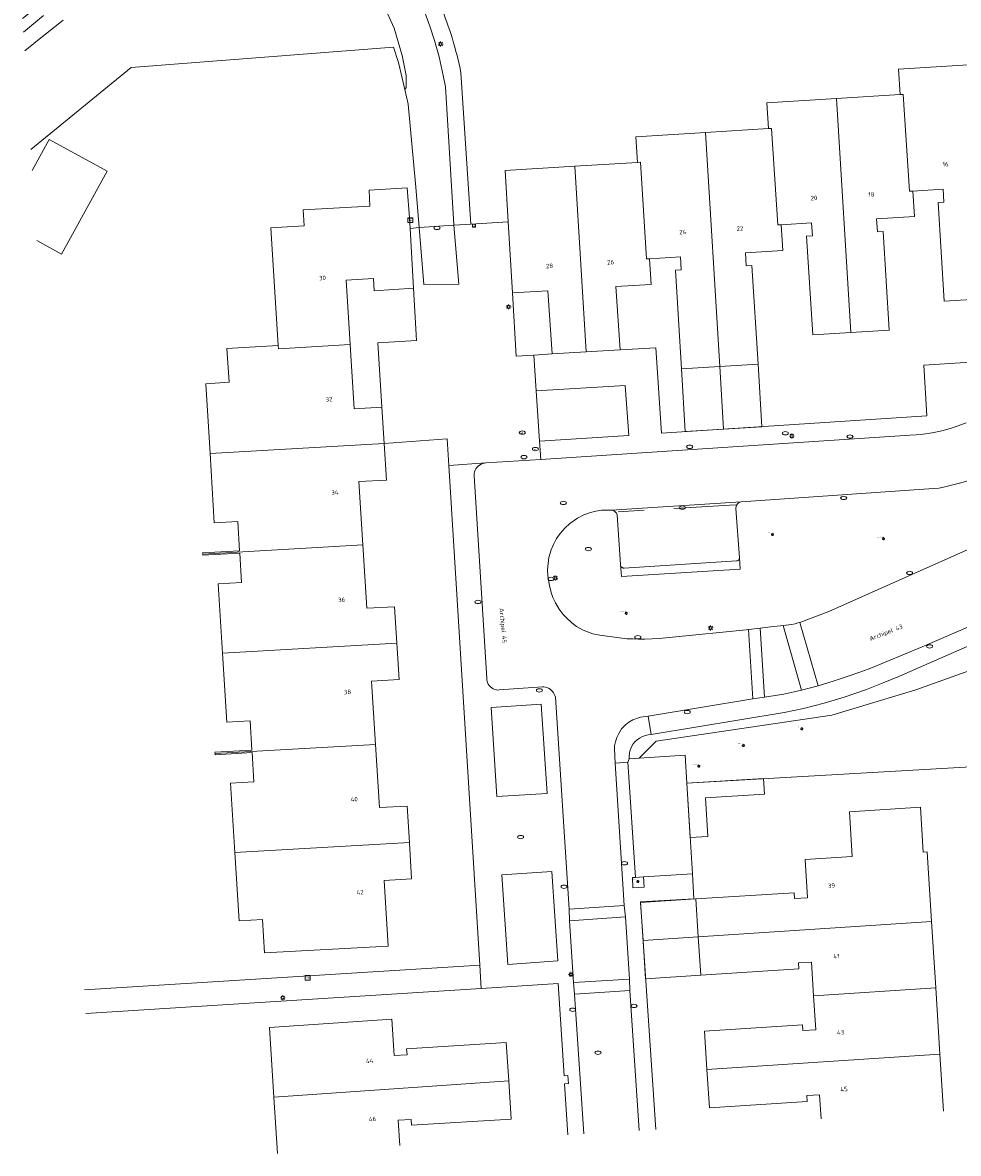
# Model space of a CAD drawing. Header units: metres. Extents: x 162098 to 162858, y 502351 to 503184.
# Tile 1 of 94: x 162142 to 162217, y 502351 to 502443. Entities that reach past the tile are written whole.
import ezdxf
from ezdxf.enums import TextEntityAlignment as Align

# ---------------------------------------------------------------- set-up
doc = ezdxf.new("R2010")
doc.units = ezdxf.units.M
doc.linetypes.add('RI-HWA-SO', pattern=[7.4, 5, -2.4])
for name, color, linetype, lineweight, true_color in [('B-PV-GR-BEPLANTING_CULTUUR_BOSPLANTSOEN-GV', 7, 'Continuous', 13, 0x99cc00), ('B-PV-GR-BEPLANTING_CULTUUR_HEESTERS-GV', 7, 'Continuous', 13, 0x99cc00), ('B-PV-GR-BOOM-S', 7, 'Continuous', 13, 0x4c9900), ('B-PV-RI-HWA_GOOT_MOLGOOT-G', 150, 'RI-HWA-SO', 18, 0x007fff)]:
    doc.layers.add(name, color=color, linetype=linetype, lineweight=lineweight, true_color=true_color)
for name, color, linetype, lineweight in [('B-PV-IE-MEUBILAIR-S', 252, 'Continuous', 13), ('B-PV-IE-MEUBILAIR_WEGMEUBILAIR-GV', 252, 'Continuous', 13), ('B-PV-OG-BEBOUWING-GV', 7, 'Continuous', 18), ('B-PV-OG-BEBOUWING-T18', 7, 'Continuous', 18), ('B-PV-OG-BEBOUWING_LUIFEL-GV', 7, 'Continuous', 18), ('B-PV-OG-BEBOUWING_OVERBOUWING-GV', 7, 'Continuous', 18), ('B-PV-OG-TERREIN_BEGROEID-GV', 7, 'Continuous', 13), ('B-PV-OG-TERREIN_ERF-GV', 252, 'Continuous', 13), ('B-PV-OG-TOPOGRAFIE-T18', 7, 'Continuous', 18), ('B-PV-VH-GESLOTENVERHARDING_ASFALT-GV', 252, 'Continuous', 13), ('B-PV-VH-OPENVERHARDING_BETONSTRAATSTEEN-GV', 252, 'Continuous', 13), ('B-PV-VH-OPENVERHARDING_TEGEL-GV', 252, 'Continuous', 13)]:
    doc.layers.add(name, color=color, linetype=linetype, lineweight=lineweight)
doc.styles.add('NLCS-ISO', font='NLCS-ISO.ttf')
doc.styles.add('NLCS-ISO-M200-T18', font='NLCS-ISO.ttf', dxfattribs={"height": 1.8})

# ---------------------------------------------------------------- blocks, each defined once
blk = doc.blocks.new('SIE-MEUBILAIR_BORD_VERKEER-SO')
blk.add_lwpolyline([(-0.5625, -0.5625), (0.5625, -0.5625), (0.5625, 0.5625), (-0.5625, 0.5625)], close=True)
at = {"style": 'NLCS-ISO'}
blk.add_text('vb', height=0.75, dxfattribs=at).set_placement((0, 0), align=Align.MIDDLE_CENTER)
blk = doc.blocks.new('SIE-MEUBILAIR_KAST_TELECOM-SO')
for points in [[(-1, 1), (1, 1), (1, 0.84), (-1, 0.84)], [(-1, 0.76), (1, 0.76), (1, -1), (-1, -1)]]:
    blk.add_lwpolyline(points, close=True)
at = {"style": 'NLCS-ISO'}
blk.add_text('tele', height=0.75, dxfattribs=at).set_placement((0, 0), align=Align.MIDDLE_CENTER)
blk = doc.blocks.new('SIE-MEUBILAIR_PAAL_LICHTMAST-SO')
for points in [[(-0.62, 0), (-1, 0)], [(-0.71, 0.71), (-0.44, 0.44)], [(0, 1), (0, 0.62)], [(0.44, 0.44), (0.71, 0.71)], [(1, 0), (0.62, 0)], [(-0.71, -0.71), (-0.44, -0.44)], [(0, -0.62), (0, -1)], [(0.44, -0.44), (0.71, -0.71)]]:
    blk.add_lwpolyline(points)
blk.add_circle((0, 0), 0.5)
blk = doc.blocks.new('SIE-MEUBILAIR_PUT_KOLK-SO')
blk.add_ellipse((0, 0), major_axis=(1.25, 0), ratio=0.54)
blk = doc.blocks.new('SIE-MEUBILAIR_PUT_RIOOLPUT-SO')
blk.add_ellipse((0, 0), major_axis=(1.25, 0), ratio=0.54)
blk = doc.blocks.new('SIE-MEUBILAIR_PUT_WATERLEIDINGPUT-SO')
blk.add_ellipse((0, 0), major_axis=(1.25, 0), ratio=0.54)
at = {"style": 'NLCS-ISO'}
blk.add_text('wl', height=0.75, dxfattribs=at).set_placement((-0.14, 0), align=Align.MIDDLE_CENTER)
blk = doc.blocks.new('SIE-MEUBILAIR_PUT_BRANDKRAAN-SO')
blk.add_ellipse((0, 0), major_axis=(1.25, 0), ratio=0.54)
blk = doc.blocks.new('SGR-BOOM_GBKN-SO')
for centre, start, end in [((-0.25, -0.1), 67.1244, 157.1244), ((-0.1, 0.25), 157.1244, 247.1244), ((-0.1, 0.25), 337.1244, 157.1244), ((0.25, 0.1), 247.1244, 337.1244), ((-0.25, -0.1), 157.1244, 337.1244), ((0.1, -0.25), 157.1244, 337.1244), ((0.1, -0.25), 337.1244, 67.1244)]:
    blk.add_arc(centre, 0.188, start, end)
at = {"extrusion": (0, 0, -1)}
blk.add_arc((-0.25, 0.1), 0.188, 22.8756, 202.8756, dxfattribs=at)
at = {"style": 'NLCS-ISO'}
blk.add_attdef('SOORT', text='', height=0.35, dxfattribs=at).set_placement((0, 0.75), align=Align.MIDDLE_RIGHT)

msp = doc.modelspace()

# ---------------------------------------------------------------- linework, layer by layer
at = {"layer": 'B-PV-GR-BEPLANTING_CULTUUR_BOSPLANTSOEN-GV'}
for points in [[(162142.276, 502432.246), (162150.39, 502438.875), (162171.677, 502440.536), (162172.073, 502439.304), (162172.58, 502437.091), (162172.711, 502437.255), (162172.709, 502438.24), (162172.379, 502439.858), (162171.718, 502442.07), (162170.88, 502443.927), (162165.528, 502454.911), (162164.149, 502454.341), (162161.355, 502455.144), (162157.623, 502454.077), (162154.344, 502452.589), (162150.868, 502450.334), (162144.296, 502445.035), (162141.601, 502442.862)], [(162143.3, 502443.102), (162141.672, 502441.75)], [(162141.672, 502441.75), (162143.3, 502443.102)], [(162141.768, 502440.242), (162142.801, 502441.082), (162144.881, 502442.734)], [(162144.881, 502442.734), (162142.801, 502441.082), (162141.768, 502440.242)]]:
    msp.add_lwpolyline(points, dxfattribs=at)
at = {"layer": 'B-PV-GR-BEPLANTING_CULTUUR_HEESTERS-GV'}
msp.add_lwpolyline([(162217.662, 502405.189), (162216.914, 502404.996), (162216.251, 502404.848), (162215.885, 502404.776), (162215.452, 502404.734), (162204.152, 502403.94), (162199.857, 502403.651), (162199.776, 502403.638), (162199.686, 502403.597), (162199.618, 502403.55), (162199.552, 502403.485), (162199.506, 502403.422), (162199.465, 502403.339), (162199.44, 502403.256), (162199.43, 502403.169), (162199.432, 502403.107), (162199.732, 502399.116), (162199.79, 502398.189), (162190.152, 502397.608), (162190.069, 502398.573), (162189.804, 502402.607), (162189.78, 502402.674), (162189.751, 502402.731), (162189.705, 502402.797), (162189.629, 502402.872), (162189.508, 502402.945), (162189.384, 502402.981), (162189.306, 502402.987), (162188.921, 502402.993), (162188.539, 502402.968), (162188.084, 502402.899), (162187.632, 502402.785), (162187.113, 502402.595), (162186.588, 502402.33), (162185.968, 502401.901), (162185.564, 502401.533), (162185.187, 502401.1), (162184.89, 502400.67), (162184.632, 502400.191), (162184.452, 502399.754), (162184.277, 502399.136), (162184.198, 502398.647), (162184.169, 502398.134), (162184.195, 502397.648), (162184.307, 502396.881), (162184.448, 502396.31), (162184.6, 502395.883), (162184.798, 502395.456), (162185.105, 502394.942), (162185.421, 502394.526), (162185.685, 502394.237), (162186.125, 502393.839), (162186.518, 502393.553), (162187.051, 502393.247), (162187.831, 502392.937), (162188.402, 502392.836), (162190.581, 502392.548), (162191.074, 502392.534), (162191.52, 502392.521), (162192.049, 502392.523), (162193.216, 502392.582), (162194.285, 502392.667), (162200.253, 502393.278), (162200.465, 502393.303), (162201.396, 502393.412), (162202.012, 502393.484), (162203.273, 502393.628), (162203.939, 502393.704), (162204.246, 502393.773), (162204.464, 502393.835), (162204.606, 502393.881), (162206.977, 502394.752), (162220.078, 502400.606)], dxfattribs=at)
msp.add_lwpolyline([(162224.577, 502392.2), (162214.007, 502388.41), (162207.204, 502386.339), (162192.972, 502384.251), (162191.593, 502382.852), (162195.307, 502383.103), (162195.447, 502380.84), (162228.836, 502382.747), (162227.851, 502394.074)], close=True, dxfattribs=at)
at = {"layer": 'B-PV-IE-MEUBILAIR_WEGMEUBILAIR-GV'}
msp.add_lwpolyline([(162191.293, 502373.188), (162191.039, 502373.174), (162191.086, 502372.336), (162191.985, 502372.387), (162191.938, 502373.226)], close=True, dxfattribs=at)
at = {"layer": 'B-PV-OG-BEBOUWING-GV'}
for points in [[(162215.826, 502427.941), (162216.322, 502419.936), (162219.426, 502420.124), (162218.251, 502439.107), (162212.604, 502438.765), (162212.739, 502436.689), (162212.999, 502436.705), (162213.511, 502428.852), (162213.77, 502428.868), (162216.231, 502429.017), (162216.296, 502427.969)], [(162213.511, 502428.852), (162212.999, 502436.705), (162212.739, 502436.689), (162207.588, 502436.377), (162208.761, 502417.394), (162211.867, 502417.582), (162211.372, 502425.587), (162210.903, 502425.558), (162210.838, 502426.607), (162213.905, 502426.792), (162213.77, 502428.868)], [(162202.331, 502433.944), (162202.831, 502426.121), (162203.089, 502426.137), (162205.568, 502426.287), (162205.633, 502425.239), (162205.162, 502425.21), (162205.657, 502417.206), (162208.761, 502417.394), (162207.588, 502436.377), (162201.936, 502436.034), (162202.07, 502433.928)], [(162201.227, 502414.824), (162200.734, 502422.828), (162200.266, 502422.8), (162200.201, 502423.848), (162203.224, 502424.031), (162203.089, 502426.137), (162202.831, 502426.121), (162202.331, 502433.944), (162202.07, 502433.928), (162196.954, 502433.618), (162198.122, 502414.635)], [(162196.954, 502433.618), (162191.317, 502433.276), (162191.443, 502431.189), (162191.703, 502431.205), (162192.178, 502423.361), (162192.438, 502423.377), (162194.931, 502423.528), (162194.996, 502422.48), (162194.525, 502422.451), (162195.018, 502414.447), (162198.122, 502414.635)], [(162191.443, 502431.189), (162186.366, 502430.882), (162187.289, 502415.821), (162190.053, 502415.989), (162189.702, 502421.117), (162192.564, 502421.29), (162192.438, 502423.377), (162192.178, 502423.361), (162191.703, 502431.205)], [(162187.289, 502415.821), (162186.366, 502430.882), (162180.714, 502430.539), (162180.966, 502426.371), (162181.314, 502420.607), (162184.182, 502420.781), (162184.533, 502415.653)], [(162170.053, 502421.783), (162170.116, 502420.784), (162173.284, 502420.98), (162173.011, 502425.841), (162172.985, 502426.302), (162172.961, 502426.693), (162172.78, 502429.131), (162169.703, 502428.949), (162169.764, 502427.651), (162164.354, 502427.331), (162164.436, 502426.033), (162161.721, 502425.872), (162162.324, 502416.33), (162162.34, 502416.071), (162168.167, 502416.416), (162167.837, 502421.646)], [(162162.34, 502416.071), (162162.324, 502416.33), (162158.171, 502416.084), (162158.341, 502413.35), (162156.444, 502413.238), (162156.795, 502407.576), (162170.917, 502408.376), (162170.731, 502411.331), (162168.495, 502411.204), (162168.167, 502416.416)], [(162169.192, 502400.155), (162168.868, 502405.295), (162171.103, 502405.422), (162170.917, 502408.376), (162156.795, 502407.576), (162157.143, 502401.957), (162159.04, 502402.065), (162159.188, 502399.689), (162156.193, 502399.519), (162156.199, 502399.419)], [(162156.205, 502399.319), (162159.199, 502399.489), (162159.347, 502397.113), (162157.449, 502397.005), (162157.797, 502391.39), (162171.937, 502392.196), (162171.751, 502395.151), (162169.515, 502395.024), (162169.192, 502400.155), (162156.199, 502399.419)], [(162158.146, 502385.775), (162160.043, 502385.884), (162160.19, 502383.509), (162157.196, 502383.337), (162157.202, 502383.237), (162170.212, 502383.983), (162169.888, 502389.115), (162172.123, 502389.242), (162171.937, 502392.196), (162157.797, 502391.39)], [(162157.202, 502383.237), (162157.208, 502383.138), (162160.203, 502383.31), (162160.35, 502380.934), (162158.453, 502380.825), (162158.801, 502375.21), (162172.957, 502376.026), (162172.77, 502378.981), (162170.535, 502378.852), (162170.212, 502383.983)], [(162214.945, 502375.267), (162214.626, 502375.246), (162214.399, 502378.889), (162208.647, 502378.521), (162208.871, 502374.879), (162205.049, 502374.635), (162205.239, 502371.546), (162204.191, 502371.48), (162204.162, 502371.949), (162196.178, 502371.449), (162196.379, 502368.359), (162215.297, 502369.606)], [(162159.145, 502369.658), (162161.043, 502369.763), (162161.21, 502367.068), (162171.242, 502367.621), (162170.907, 502372.942), (162173.143, 502373.071), (162172.957, 502376.026), (162158.801, 502375.21)], [(162215.632, 502364.224), (162215.297, 502369.606), (162196.379, 502368.359), (162196.581, 502365.262), (162204.542, 502365.781), (162204.513, 502366.251), (162205.56, 502366.319), (162205.729, 502363.576)], [(162215.966, 502358.842), (162215.632, 502364.224), (162205.729, 502363.576), (162205.899, 502360.828), (162204.851, 502360.76), (162204.822, 502361.229), (162196.878, 502360.711), (162197.08, 502357.617)], [(162181.008, 502356.681), (162180.805, 502359.79), (162172.738, 502359.28), (162172.768, 502358.811), (162171.72, 502358.745), (162171.53, 502361.693), (162161.613, 502361.01), (162161.977, 502355.365)]]:
    msp.add_lwpolyline(points, close=True, dxfattribs=at)
for points in [[(162216.253, 502354.235), (162215.966, 502358.842), (162197.08, 502357.617), (162197.283, 502354.504), (162205.204, 502355.021), (162205.175, 502355.491), (162206.222, 502355.559), (162206.343, 502353.605)], [(162172.059, 502353.487), (162173.107, 502353.553), (162173.138, 502353.082), (162181.21, 502353.593), (162181.008, 502356.681), (162161.977, 502355.365), (162162.27, 502350.804)], [(162172.191, 502351.435), (162172.059, 502353.487)]]:
    msp.add_lwpolyline(points, dxfattribs=at)
at = {"layer": 'B-PV-OG-BEBOUWING_LUIFEL-GV'}
for points in [[(162198.122, 502414.635), (162195.018, 502414.447), (162195.326, 502409.373), (162198.434, 502409.562)], [(162198.434, 502409.562), (162201.535, 502409.75), (162201.227, 502414.824), (162198.122, 502414.635)], [(162196.379, 502368.359), (162196.178, 502371.449), (162191.708, 502371.158), (162191.909, 502368.064)], [(162191.909, 502368.064), (162192.111, 502364.971), (162196.581, 502365.262), (162196.379, 502368.359)]]:
    msp.add_lwpolyline(points, close=True, dxfattribs=at)
at = {"layer": 'B-PV-OG-BEBOUWING_OVERBOUWING-GV'}
msp.add_lwpolyline([(162142.746, 502424.846), (162144.754, 502423.743), (162148.446, 502430.466), (162143.763, 502433.038), (162142.385, 502430.529)], dxfattribs=at)
msp.add_lwpolyline([(162195.719, 502376.426), (162197.166, 502376.515), (162196.973, 502379.64), (162201.748, 502379.933), (162201.668, 502381.223), (162195.447, 502380.84)], close=True, dxfattribs=at)
at = {"layer": 'B-PV-OG-TERREIN_BEGROEID-GV'}
for points in [[(162229.69, 502384.764), (162228.965, 502396.193), (162227.505, 502395.805), (162227.06, 502395.69), (162226.462, 502395.508), (162225.837, 502395.282), (162225.205, 502395.013), (162224.722, 502394.778), (162212.704, 502389.526), (162211.503, 502389.016), (162210.017, 502388.441), (162208.214, 502387.823), (162206.575, 502387.334), (162204.901, 502386.905), (162203.345, 502386.568), (162192.562, 502384.782)], [(162191.593, 502382.852), (162192.972, 502384.251), (162207.204, 502386.339), (162214.007, 502388.41), (162224.577, 502392.2), (162227.851, 502394.074), (162228.836, 502382.747)], [(162191.236, 502384.176), (162191.108, 502384.016), (162190.995, 502383.834), (162190.91, 502383.656), (162190.838, 502383.438)], [(162191.422, 502384.354), (162191.236, 502384.176)], [(162191.869, 502384.623), (162191.617, 502384.494), (162191.422, 502384.354)], [(162192.09, 502384.699), (162191.869, 502384.623)], [(162192.312, 502384.744), (162192.09, 502384.699)], [(162192.562, 502384.782), (162192.312, 502384.744)], [(162190.838, 502383.438), (162190.801, 502383.262), (162190.781, 502383.03), (162190.782, 502382.797)], [(162190.782, 502382.797), (162191.593, 502382.852)]]:
    msp.add_lwpolyline(points, dxfattribs=at)
at = {"layer": 'B-PV-OG-TERREIN_ERF-GV'}
msp.add_lwpolyline([(162175.474, 502443.898, -0.051948), (162177.134, 502438.465)], format="xyb", dxfattribs=at)
for points in [[(162162.324, 502416.33), (162161.721, 502425.872), (162164.436, 502426.033), (162164.354, 502427.331), (162169.764, 502427.651), (162169.703, 502428.949), (162172.78, 502429.131), (162172.961, 502426.693), (162172.985, 502426.302), (162173.011, 502425.841), (162173.761, 502425.906), (162173.479, 502429.172), (162172.853, 502435.902), (162172.58, 502437.091), (162172.073, 502439.304), (162171.677, 502440.536), (162150.39, 502438.875), (162142.276, 502432.246)], [(162177.134, 502438.465), (162177.942, 502426.172), (162180.966, 502426.371), (162180.714, 502430.539), (162186.366, 502430.882), (162191.443, 502431.189), (162191.317, 502433.276), (162196.954, 502433.618), (162202.07, 502433.928), (162201.936, 502436.034), (162207.588, 502436.377), (162212.739, 502436.689), (162212.604, 502438.765), (162218.251, 502439.107)], [(162213.77, 502428.868), (162213.905, 502426.792), (162210.838, 502426.607), (162210.903, 502425.558), (162211.372, 502425.587), (162211.867, 502417.582), (162208.761, 502417.394)], [(162219.426, 502420.124), (162216.322, 502419.936), (162215.826, 502427.941), (162216.296, 502427.969), (162216.231, 502429.017), (162213.77, 502428.868)], [(162203.089, 502426.137), (162203.224, 502424.031), (162200.201, 502423.848), (162200.266, 502422.8), (162200.734, 502422.828), (162201.227, 502414.824), (162198.122, 502414.635)], [(162208.761, 502417.394), (162205.657, 502417.206), (162205.162, 502425.21), (162205.633, 502425.239), (162205.568, 502426.287), (162203.089, 502426.137)], [(162192.438, 502423.377), (162192.564, 502421.29), (162189.702, 502421.117), (162190.053, 502415.989)], [(162198.122, 502414.635), (162195.018, 502414.447), (162194.525, 502422.451), (162194.996, 502422.48), (162194.931, 502423.528), (162192.438, 502423.377)], [(162173.284, 502420.98), (162170.116, 502420.784), (162170.053, 502421.783), (162167.837, 502421.646), (162168.167, 502416.416)], [(162192.938, 502416.137), (162193.389, 502409.216), (162214.915, 502410.628), (162214.659, 502414.743), (162236.519, 502416.145), (162236.279, 502421.828)], [(162170.731, 502411.331), (162170.402, 502416.548), (162173.547, 502416.734), (162173.284, 502420.98)], [(162184.182, 502420.781), (162181.314, 502420.607)], [(162181.314, 502420.607), (162181.624, 502415.476), (162183.04, 502415.562)], [(162184.533, 502415.653), (162184.182, 502420.781)], [(162146.609, 502364.074), (162178.681, 502366.076), (162176.149, 502406.61), (162176.015, 502408.76), (162170.917, 502408.376), (162171.103, 502405.422), (162168.868, 502405.295), (162169.192, 502400.155), (162169.515, 502395.024), (162171.751, 502395.151), (162171.937, 502392.196), (162172.123, 502389.242), (162169.888, 502389.115), (162170.212, 502383.983), (162170.535, 502378.852), (162172.77, 502378.981), (162172.957, 502376.026), (162173.143, 502373.071), (162170.907, 502372.942), (162171.242, 502367.621), (162161.21, 502367.068), (162161.043, 502369.763), (162159.145, 502369.658), (162158.801, 502375.21), (162158.453, 502380.825), (162160.35, 502380.934), (162160.203, 502383.31), (162157.208, 502383.138), (162157.202, 502383.237), (162157.196, 502383.337), (162160.19, 502383.509), (162160.043, 502385.884), (162158.146, 502385.775), (162157.797, 502391.39), (162157.449, 502397.005), (162159.347, 502397.113), (162159.199, 502399.489), (162156.205, 502399.319), (162156.199, 502399.419), (162156.193, 502399.519), (162159.188, 502399.689), (162159.04, 502402.065), (162157.143, 502401.957), (162156.795, 502407.576), (162156.444, 502413.238), (162158.341, 502413.35), (162158.171, 502416.084), (162162.324, 502416.33)], [(162168.167, 502416.416), (162168.495, 502411.204), (162170.731, 502411.331)], [(162183.04, 502415.562), (162184.533, 502415.653)], [(162190.053, 502415.989), (162192.938, 502416.137)], [(162231.193, 502360.104), (162224.931, 502359.683), (162224.686, 502363.337), (162230.947, 502363.758), (162229.77, 502382.8), (162228.836, 502382.747), (162195.447, 502380.84), (162195.9, 502373.482), (162196.025, 502371.443), (162191.71, 502371.202), (162192.942, 502352.754)], [(162206.343, 502353.605), (162206.222, 502355.559), (162205.175, 502355.491), (162205.204, 502355.021), (162197.283, 502354.504), (162197.08, 502357.617), (162196.878, 502360.711), (162204.822, 502361.229), (162204.851, 502360.76), (162205.899, 502360.828), (162205.729, 502363.576), (162205.56, 502366.319), (162204.513, 502366.251), (162204.542, 502365.781), (162196.581, 502365.262), (162196.379, 502368.359), (162196.178, 502371.449), (162204.162, 502371.949), (162204.191, 502371.48), (162205.239, 502371.546), (162205.049, 502374.635), (162208.871, 502374.879), (162208.647, 502378.521), (162214.399, 502378.889), (162214.626, 502375.246), (162214.945, 502375.267), (162215.297, 502369.606), (162215.632, 502364.224), (162215.966, 502358.842), (162216.253, 502354.235)], [(162185.815, 502352.301), (162185.531, 502356.45), (162185.847, 502356.471), (162185.816, 502357.115), (162185.5, 502357.099), (162185.018, 502364.581), (162178.773, 502364.185), (162146.731, 502362.155)], [(162162.27, 502350.804), (162161.977, 502355.365), (162161.613, 502361.01), (162171.53, 502361.693), (162171.72, 502358.745), (162172.768, 502358.811), (162172.738, 502359.28), (162180.805, 502359.79), (162181.008, 502356.681), (162181.21, 502353.593), (162173.138, 502353.082), (162173.107, 502353.553), (162172.059, 502353.487), (162172.191, 502351.435)]]:
    msp.add_lwpolyline(points, dxfattribs=at)
at = {"layer": 'B-PV-RI-HWA_GOOT_MOLGOOT-G'}
msp.add_lwpolyline([(162199.39, 502403.404), (162189.876, 502402.845)], dxfattribs=at)
at = {"layer": 'B-PV-VH-GESLOTENVERHARDING_ASFALT-GV'}
msp.add_lwpolyline([(162220.078, 502400.606), (162206.977, 502394.752), (162204.606, 502393.881), (162206.093, 502388.723), (162207.406, 502389.139), (162208.849, 502389.621), (162210.242, 502390.112), (162214.539, 502391.883), (162218.868, 502393.767)], dxfattribs=at)
at = {"layer": 'B-PV-VH-OPENVERHARDING_BETONSTRAATSTEEN-GV'}
for points in [[(162190.447, 502413.096), (162183.238, 502412.648)], [(162183.238, 502412.648), (162183.514, 502408.57)], [(162183.514, 502408.57), (162190.745, 502409.044), (162190.447, 502413.096)], [(162218.098, 502410.059), (162217.448, 502409.81), (162216.811, 502409.604), (162216.138, 502409.423), (162215.338, 502409.257), (162214.616, 502409.151), (162214.045, 502409.096), (162213.532, 502409.067), (162183.614, 502407.101)], [(162183.614, 502407.101), (162179.145, 502406.807)], [(162179.145, 502406.807), (162179.056, 502406.799), (162178.913, 502406.769), (162178.774, 502406.716), (162178.638, 502406.639), (162178.535, 502406.559), (162178.432, 502406.453), (162178.351, 502406.341), (162178.286, 502406.217), (162178.242, 502406.098), (162178.214, 502405.971), (162178.203, 502405.851), (162178.204, 502405.763), (162179.226, 502389.358), (162179.239, 502389.193), (162179.257, 502389.108), (162179.294, 502388.995), (162179.35, 502388.878), (162179.436, 502388.75), (162179.527, 502388.652), (162179.642, 502388.56), (162179.758, 502388.491), (162179.881, 502388.441), (162180.013, 502388.407), (162180.143, 502388.392), (162180.249, 502388.394), (162183.756, 502388.653), (162183.871, 502388.645), (162183.99, 502388.624), (162184.112, 502388.587), (162184.238, 502388.532), (162184.362, 502388.457), (162184.464, 502388.376), (162184.554, 502388.284), (162184.639, 502388.174), (162184.705, 502388.062), (162184.76, 502387.935), (162184.797, 502387.804), (162185.926, 502370.612)], [(162216.251, 502404.848), (162216.914, 502404.996), (162217.662, 502405.189), (162218.661, 502405.491), (162219.603, 502405.825)], [(162199.857, 502403.651), (162204.152, 502403.94), (162215.452, 502404.734), (162215.885, 502404.776), (162216.251, 502404.848)], [(162199.857, 502403.651), (162189.306, 502402.987)], [(162189.306, 502402.987), (162199.857, 502403.651)], [(162199.465, 502403.339), (162199.506, 502403.422), (162199.552, 502403.485), (162199.618, 502403.55)], [(162199.618, 502403.55), (162199.686, 502403.597), (162199.776, 502403.638)], [(162199.776, 502403.638), (162199.857, 502403.651)], [(162186.588, 502402.33), (162187.113, 502402.595)], [(162187.113, 502402.595), (162187.632, 502402.785)], [(162187.632, 502402.785), (162188.084, 502402.899), (162188.539, 502402.968), (162188.921, 502402.993), (162189.306, 502402.987)], [(162189.306, 502402.987), (162189.384, 502402.981)], [(162189.384, 502402.981), (162189.508, 502402.945)], [(162189.508, 502402.945), (162189.629, 502402.872)], [(162189.629, 502402.872), (162189.705, 502402.797)], [(162189.705, 502402.797), (162189.751, 502402.731)], [(162189.751, 502402.731), (162189.78, 502402.674), (162189.804, 502402.607)], [(162189.804, 502402.607), (162190.069, 502398.573)], [(162199.732, 502399.116), (162199.432, 502403.107), (162199.43, 502403.169), (162199.44, 502403.256)], [(162199.44, 502403.256), (162199.465, 502403.339)], [(162185.187, 502401.1), (162185.564, 502401.533), (162185.968, 502401.901), (162186.588, 502402.33)], [(162184.169, 502398.134), (162184.198, 502398.647), (162184.277, 502399.136), (162184.452, 502399.754), (162184.632, 502400.191), (162184.89, 502400.67)], [(162184.89, 502400.67), (162185.187, 502401.1)], [(162190.21, 502398.324), (162190.248, 502398.305), (162190.287, 502398.292), (162190.325, 502398.285), (162190.37, 502398.283), (162199.484, 502398.857)], [(162199.484, 502398.857), (162199.523, 502398.865), (162199.562, 502398.879), (162199.602, 502398.901), (162199.64, 502398.931), (162199.669, 502398.962)], [(162199.669, 502398.962), (162199.696, 502399.001), (162199.714, 502399.039)], [(162199.714, 502399.039), (162199.726, 502399.08), (162199.732, 502399.116)], [(162184.448, 502396.31), (162184.307, 502396.881), (162184.195, 502397.648), (162184.169, 502398.134)], [(162190.069, 502398.573), (162190.088, 502398.469), (162190.112, 502398.422), (162190.136, 502398.388), (162190.171, 502398.352)], [(162190.171, 502398.352), (162190.21, 502398.324)], [(162184.6, 502395.883), (162184.448, 502396.31)], [(162184.798, 502395.456), (162184.6, 502395.883)], [(162185.105, 502394.942), (162184.798, 502395.456)], [(162185.421, 502394.526), (162185.105, 502394.942)], [(162185.685, 502394.237), (162185.421, 502394.526)], [(162186.518, 502393.553), (162186.125, 502393.839), (162185.685, 502394.237)], [(162187.051, 502393.247), (162186.518, 502393.553)], [(162201.396, 502393.412), (162200.465, 502393.303)], [(162202.012, 502393.484), (162201.396, 502393.412)], [(162201.763, 502387.807), (162201.396, 502393.412)], [(162201.396, 502393.412), (162201.763, 502387.807)], [(162203.273, 502393.628), (162202.012, 502393.484)], [(162204.464, 502393.835), (162204.246, 502393.773), (162203.939, 502393.704), (162203.273, 502393.628)], [(162203.273, 502393.628), (162204.748, 502388.39)], [(162204.748, 502388.39), (162203.273, 502393.628)], [(162204.606, 502393.881), (162204.464, 502393.835)], [(162206.093, 502388.723), (162204.606, 502393.881)], [(162188.402, 502392.836), (162187.831, 502392.937), (162187.051, 502393.247)], [(162190.581, 502392.548), (162188.402, 502392.836)], [(162191.074, 502392.534), (162190.581, 502392.548)], [(162191.52, 502392.521), (162191.074, 502392.534)], [(162192.049, 502392.523), (162191.52, 502392.521)], [(162193.216, 502392.582), (162192.049, 502392.523)], [(162194.285, 502392.667), (162193.216, 502392.582)], [(162200.465, 502393.303), (162200.253, 502393.278), (162194.285, 502392.667)], [(162200.465, 502393.303), (162200.817, 502387.679)], [(162200.817, 502387.679), (162200.465, 502393.303)], [(162201.763, 502387.807), (162203.324, 502388.059), (162204.748, 502388.39)], [(162204.748, 502388.39), (162206.093, 502388.723)], [(162192.305, 502386.276), (162200.817, 502387.679)], [(162200.817, 502387.679), (162201.763, 502387.807)], [(162189.645, 502382.468), (162189.585, 502383.623), (162189.602, 502383.866), (162189.659, 502384.189), (162189.772, 502384.549), (162189.927, 502384.875), (162190.168, 502385.233), (162190.483, 502385.567), (162190.745, 502385.772), (162191.069, 502385.964), (162191.521, 502386.141), (162191.701, 502386.187), (162192.305, 502386.276)], [(162191.701, 502386.187), (162191.521, 502386.141), (162191.069, 502385.964), (162190.745, 502385.772)], [(162192.305, 502386.276), (162191.701, 502386.187)], [(162192.562, 502384.782), (162192.305, 502386.276)], [(162190.168, 502385.233), (162189.927, 502384.875), (162189.772, 502384.549), (162189.659, 502384.189)], [(162190.745, 502385.772), (162190.483, 502385.567), (162190.168, 502385.233)], [(162189.659, 502384.189), (162189.602, 502383.866), (162189.585, 502383.623), (162189.645, 502382.468)], [(162190.782, 502382.797), (162190.781, 502383.03), (162190.801, 502383.262), (162190.838, 502383.438), (162190.91, 502383.656), (162190.995, 502383.834), (162191.108, 502384.016), (162191.236, 502384.176), (162191.422, 502384.354), (162191.617, 502384.494), (162191.869, 502384.623), (162192.09, 502384.699), (162192.312, 502384.744), (162192.562, 502384.782)], [(162189.645, 502382.468), (162190.666, 502382.538)], [(162190.371, 502370.921), (162189.645, 502382.468)], [(162190.782, 502382.797), (162190.666, 502382.538)], [(162190.666, 502382.538), (162190.782, 502382.797)], [(162190.666, 502382.538), (162191.293, 502373.188)], [(162191.593, 502382.852), (162190.782, 502382.797)], [(162195.307, 502383.103), (162191.593, 502382.852)], [(162195.447, 502380.84), (162195.307, 502383.103)], [(162195.9, 502373.482), (162195.447, 502380.84)], [(162191.293, 502373.188), (162191.938, 502373.226)], [(162191.938, 502373.226), (162195.9, 502373.482)], [(162190.371, 502370.921), (162185.926, 502370.612)], [(162185.926, 502370.612), (162190.371, 502370.921)], [(162185.926, 502370.612), (162185.945, 502369.659)], [(162190.473, 502369.991), (162190.371, 502370.921)], [(162185.945, 502369.659), (162190.473, 502369.991)], [(162190.473, 502369.991), (162185.945, 502369.659)], [(162185.945, 502369.659), (162186.274, 502364.664)], [(162190.802, 502364.939), (162190.473, 502369.991)], [(162186.274, 502364.664), (162190.802, 502364.939)], [(162190.802, 502364.939), (162186.274, 502364.664)], [(162190.84, 502364.01), (162190.802, 502364.939)], [(162186.274, 502364.664), (162186.342, 502363.715)], [(162186.342, 502363.715), (162190.84, 502364.01)], [(162191.592, 502352.668), (162190.84, 502364.01), (162186.342, 502363.715), (162187.093, 502352.382)]]:
    msp.add_lwpolyline(points, dxfattribs=at)
for points in [[(162183.638, 502387.239), (162179.578, 502386.969), (162180.037, 502379.752), (162184.117, 502380.003)], [(162184.518, 502373.658), (162180.447, 502373.403), (162180.946, 502366.123), (162185.005, 502366.423)]]:
    msp.add_lwpolyline(points, close=True, dxfattribs=at)
at = {"layer": 'B-PV-VH-OPENVERHARDING_TEGEL-GV'}
for points in [[(162176.57, 502426.085), (162176.565, 502426.139), (162175.875, 502437.319), (162175.71, 502438.238), (162175.368, 502439.742), (162174.989, 502441.074), (162174.61, 502442.235), (162174.207, 502443.348), (162173.718, 502444.484), (162173.183, 502445.655), (162168.746, 502454.896), (162168.605, 502455.259), (162168.493, 502455.669), (162168.431, 502456.1), (162168.415, 502456.535), (162168.456, 502456.965), (162168.518, 502457.286), (162168.617, 502457.633)], [(162165.528, 502454.911), (162170.88, 502443.927), (162171.718, 502442.07), (162172.379, 502439.858), (162172.709, 502438.24), (162172.711, 502437.255), (162172.58, 502437.091)], [(162171.851, 502451.534), (162169.912, 502455.619), (162168.746, 502454.896), (162173.183, 502445.655), (162173.718, 502444.484), (162174.207, 502443.348), (162174.61, 502442.235), (162174.989, 502441.074), (162175.368, 502439.742), (162175.71, 502438.238), (162175.875, 502437.319), (162176.565, 502426.139), (162176.57, 502426.085), (162177.942, 502426.172), (162177.134, 502438.465)], [(162172.58, 502437.091), (162172.853, 502435.902), (162173.479, 502429.172), (162173.761, 502425.906)], [(162180.966, 502426.371), (162177.942, 502426.172)], [(162181.314, 502420.607), (162180.966, 502426.371)], [(162173.761, 502425.906), (162173.011, 502425.841)], [(162173.011, 502425.841), (162173.284, 502420.98)], [(162173.761, 502425.906), (162176.57, 502426.085)], [(162173.761, 502425.906), (162174.142, 502421.288), (162176.967, 502421.323), (162176.57, 502426.085)], [(162176.57, 502426.085), (162173.761, 502425.906)], [(162174.142, 502421.288), (162173.761, 502425.906)], [(162177.942, 502426.172), (162176.57, 502426.085)], [(162176.57, 502426.085), (162176.967, 502421.323)], [(162173.284, 502420.98), (162173.547, 502416.734), (162170.402, 502416.548)], [(162176.967, 502421.323), (162174.142, 502421.288)], [(162183.04, 502415.562), (162181.624, 502415.476), (162181.314, 502420.607)], [(162170.402, 502416.548), (162170.731, 502411.331)], [(162236.519, 502416.145), (162214.659, 502414.743), (162214.915, 502410.628), (162193.389, 502409.216), (162192.938, 502416.137), (162190.053, 502415.989), (162187.289, 502415.821), (162184.533, 502415.653), (162183.04, 502415.562), (162183.238, 502412.648), (162190.447, 502413.096), (162190.745, 502409.044), (162183.514, 502408.57), (162183.614, 502407.101), (162213.532, 502409.067), (162214.045, 502409.096), (162214.616, 502409.151), (162215.338, 502409.257), (162216.138, 502409.423), (162216.811, 502409.604), (162217.448, 502409.81), (162218.098, 502410.059)], [(162183.238, 502412.648), (162183.04, 502415.562)], [(162183.514, 502408.57), (162183.238, 502412.648)], [(162170.731, 502411.331), (162170.917, 502408.376)], [(162170.917, 502408.376), (162176.015, 502408.76), (162176.149, 502406.61)], [(162183.614, 502407.101), (162183.514, 502408.57)], [(162179.145, 502406.807), (162183.614, 502407.101)], [(162176.149, 502406.61), (162179.145, 502406.807)], [(162187.093, 502352.382), (162186.342, 502363.715), (162186.274, 502364.664), (162185.945, 502369.659), (162185.926, 502370.612), (162184.797, 502387.804), (162184.76, 502387.935), (162184.705, 502388.062), (162184.639, 502388.174), (162184.554, 502388.284), (162184.464, 502388.376), (162184.362, 502388.457), (162184.238, 502388.532), (162184.112, 502388.587), (162183.99, 502388.624), (162183.871, 502388.645), (162183.756, 502388.653), (162180.249, 502388.394), (162180.143, 502388.392), (162180.013, 502388.407), (162179.881, 502388.441), (162179.758, 502388.491), (162179.642, 502388.56), (162179.527, 502388.652), (162179.436, 502388.75), (162179.35, 502388.878), (162179.294, 502388.995), (162179.257, 502389.108), (162179.239, 502389.193), (162179.226, 502389.358), (162178.204, 502405.763), (162178.203, 502405.851), (162178.214, 502405.971), (162178.242, 502406.098), (162178.286, 502406.217), (162178.351, 502406.341), (162178.432, 502406.453), (162178.535, 502406.559), (162178.638, 502406.639), (162178.774, 502406.716), (162178.913, 502406.769), (162179.056, 502406.799), (162179.145, 502406.807), (162176.149, 502406.61), (162178.681, 502366.076), (162178.773, 502364.185), (162185.018, 502364.581), (162185.5, 502357.099), (162185.816, 502357.115), (162185.847, 502356.471), (162185.531, 502356.45), (162185.815, 502352.301)], [(162199.732, 502399.116), (162199.726, 502399.08), (162199.714, 502399.039), (162199.696, 502399.001), (162199.669, 502398.962), (162199.64, 502398.931), (162199.602, 502398.901), (162199.562, 502398.879), (162199.523, 502398.865), (162199.484, 502398.857), (162190.37, 502398.283), (162190.325, 502398.285), (162190.287, 502398.292), (162190.248, 502398.305), (162190.21, 502398.324), (162190.171, 502398.352), (162190.136, 502398.388), (162190.112, 502398.422), (162190.088, 502398.469), (162190.069, 502398.573)], [(162190.069, 502398.573), (162190.152, 502397.608), (162199.79, 502398.189), (162199.732, 502399.116)], [(162218.868, 502393.767), (162214.539, 502391.883), (162210.242, 502390.112), (162208.849, 502389.621), (162207.406, 502389.139), (162206.093, 502388.723), (162204.748, 502388.39), (162203.324, 502388.059), (162201.763, 502387.807), (162200.817, 502387.679), (162192.305, 502386.276), (162192.562, 502384.782), (162203.345, 502386.568), (162204.901, 502386.905), (162206.575, 502387.334), (162208.214, 502387.823), (162210.017, 502388.441), (162211.503, 502389.016), (162212.704, 502389.526), (162224.722, 502394.778)], [(162195.9, 502373.482), (162191.938, 502373.226), (162191.293, 502373.188), (162190.666, 502382.538), (162189.645, 502382.468), (162190.371, 502370.921), (162190.473, 502369.991), (162190.802, 502364.939), (162190.84, 502364.01), (162191.592, 502352.668)], [(162192.942, 502352.754), (162191.71, 502371.202), (162196.025, 502371.443), (162195.9, 502373.482)], [(162178.773, 502364.185), (162178.681, 502366.076), (162146.609, 502364.074)], [(162146.731, 502362.155), (162178.773, 502364.185)]]:
    msp.add_lwpolyline(points, dxfattribs=at)
msp.add_lwpolyline([(162177.134, 502438.465, 0.051948), (162175.474, 502443.898)], format="xyb", dxfattribs=at)
for points in [[(162180.037, 502379.752), (162179.578, 502386.969), (162183.638, 502387.239), (162184.117, 502380.003)], [(162180.447, 502373.403), (162184.518, 502373.658), (162185.005, 502366.423), (162180.946, 502366.123)]]:
    msp.add_lwpolyline(points, close=True, dxfattribs=at)

# ---------------------------------------------------------------- block references
at = {"layer": 'B-PV-GR-BOOM-S', "xscale": 0.2, "yscale": 0.2, "zscale": 0.2}
for p in [(162202.39, 502401.012), (162211.408, 502400.657), (162190.54, 502394.613), (162204.776, 502385.249), (162200.037, 502383.893), (162196.418, 502382.212), (162191.481, 502372.856)]:
    msp.add_blockref('SGR-BOOM_GBKN-SO', p, dxfattribs=at).add_auto_attribs({'SOORT': '****%%c***m'})
at = {"layer": 'B-PV-IE-MEUBILAIR-S', "xscale": 0.2, "yscale": 0.2, "zscale": 0.2}
for name, p in [('SIE-MEUBILAIR_PAAL_LICHTMAST-SO', (162175.488, 502440.79)), ('SIE-MEUBILAIR_KAST_TELECOM-SO', (162173.033, 502426.501)), ('SIE-MEUBILAIR_PUT_KOLK-SO', (162175.203, 502425.873)), ('SIE-MEUBILAIR_BORD_VERKEER-SO', (162178.196, 502426.06)), ('SIE-MEUBILAIR_PAAL_LICHTMAST-SO', (162180.999, 502419.473)), ('SIE-MEUBILAIR_PUT_WATERLEIDINGPUT-SO', (162182.108, 502409.267)), ('SIE-MEUBILAIR_PUT_BRANDKRAAN-SO', (162203.437, 502409.215)), ('SIE-MEUBILAIR_PAAL_LICHTMAST-SO', (162203.964, 502408.991)), ('SIE-MEUBILAIR_PUT_KOLK-SO', (162208.687, 502408.943)), ('SIE-MEUBILAIR_PUT_WATERLEIDINGPUT-SO', (162183.18, 502407.936)), ('SIE-MEUBILAIR_PUT_KOLK-SO', (162195.683, 502408.117)), ('SIE-MEUBILAIR_PUT_KOLK-SO', (162182.24, 502407.28)), ('SIE-MEUBILAIR_PUT_RIOOLPUT-SO', (162185.435, 502403.564)), ('SIE-MEUBILAIR_PUT_KOLK-SO', (162208.167, 502403.968)), ('SIE-MEUBILAIR_PUT_KOLK-SO', (162195.093, 502403.186)), ('SIE-MEUBILAIR_PUT_RIOOLPUT-SO', (162187.472, 502399.824)), ('SIE-MEUBILAIR_PUT_KOLK-SO', (162213.509, 502397.884)), ('SIE-MEUBILAIR_PUT_KOLK-SO', (162184.44, 502397.403)), ('SIE-MEUBILAIR_PAAL_LICHTMAST-SO', (162184.787, 502397.472)), ('SIE-MEUBILAIR_PUT_KOLK-SO', (162178.517, 502395.537)), ('SIE-MEUBILAIR_PAAL_LICHTMAST-SO', (162197.385, 502393.424)), ('SIE-MEUBILAIR_PUT_KOLK-SO', (162191.48, 502392.672)), ('SIE-MEUBILAIR_PUT_KOLK-SO', (162215.139, 502391.929)), ('SIE-MEUBILAIR_PUT_KOLK-SO', (162183.504, 502388.359)), ('SIE-MEUBILAIR_PUT_KOLK-SO', (162195.481, 502386.604)), ('SIE-MEUBILAIR_PUT_KOLK-SO', (162181.972, 502376.463)), ('SIE-MEUBILAIR_PUT_KOLK-SO', (162190.4, 502374.336)), ('SIE-MEUBILAIR_PUT_KOLK-SO', (162185.491, 502372.436)), ('SIE-MEUBILAIR_KAST_TELECOM-SO', (162164.714, 502365.044)), ('SIE-MEUBILAIR_PAAL_LICHTMAST-SO', (162186.052, 502365.319)), ('SIE-MEUBILAIR_PAAL_LICHTMAST-SO', (162162.696, 502363.427)), ('SIE-MEUBILAIR_PUT_KOLK-SO', (162186.205, 502362.455)), ('SIE-MEUBILAIR_PUT_KOLK-SO', (162191.169, 502362.761)), ('SIE-MEUBILAIR_PUT_RIOOLPUT-SO', (162188.246, 502358.969))]:
    msp.add_blockref(name, p, dxfattribs=at)

# ---------------------------------------------------------------- texts
at = {"layer": 'B-PV-OG-BEBOUWING-T18', "style": 'NLCS-ISO-M200-T18'}
for s, rotation, p in [('16', 3.4, (162216.43, 502431.041)), ('20', 3.4, (162205.763, 502428.302)), ('18', 3.4, (162210.412, 502428.585)), ('24', 3.4, (162195.126, 502425.543)), ('22', 3.4, (162199.761, 502425.825)), ('28', 3.4, (162184.315, 502422.793)), ('26', 3.4, (162189.271, 502423.095)), ('30', 3.4, (162165.912, 502421.817)), ('32', 3.4, (162166.441, 502411.973)), ('34', 3.4, (162166.918, 502404.416)), ('36', 3.4, (162167.468, 502395.711)), ('38', 3.4, (162167.94, 502388.236)), ('40', 3.4, (162168.488, 502379.536)), ('42', 3.4, (162168.965, 502371.985)), ('39', 3.9, (162207.183, 502372.513)), ('41', 3.9, (162207.573, 502366.794)), ('43', 3.9, (162207.916, 502360.623)), ('44', 3.9, (162169.743, 502358.313)), ('45', 3.9, (162208.197, 502356.019)), ('46', 3.9, (162169.97, 502353.591))]:
    msp.add_text(s, height=0.36, rotation=rotation, dxfattribs=at).set_placement(p, align=Align.MIDDLE)
at = {"layer": 'B-PV-OG-TOPOGRAFIE-T18', "style": 'NLCS-ISO-M200-T18'}
for s, rotation, p in [('Archipel 45', -85, (162180.506, 502393.61)), ('Archipel 43', 21.6, (162211.621, 502393.004))]:
    msp.add_text(s, height=0.36, rotation=rotation, dxfattribs=at).set_placement(p, align=Align.MIDDLE)

doc.saveas('drawing.dxf')
